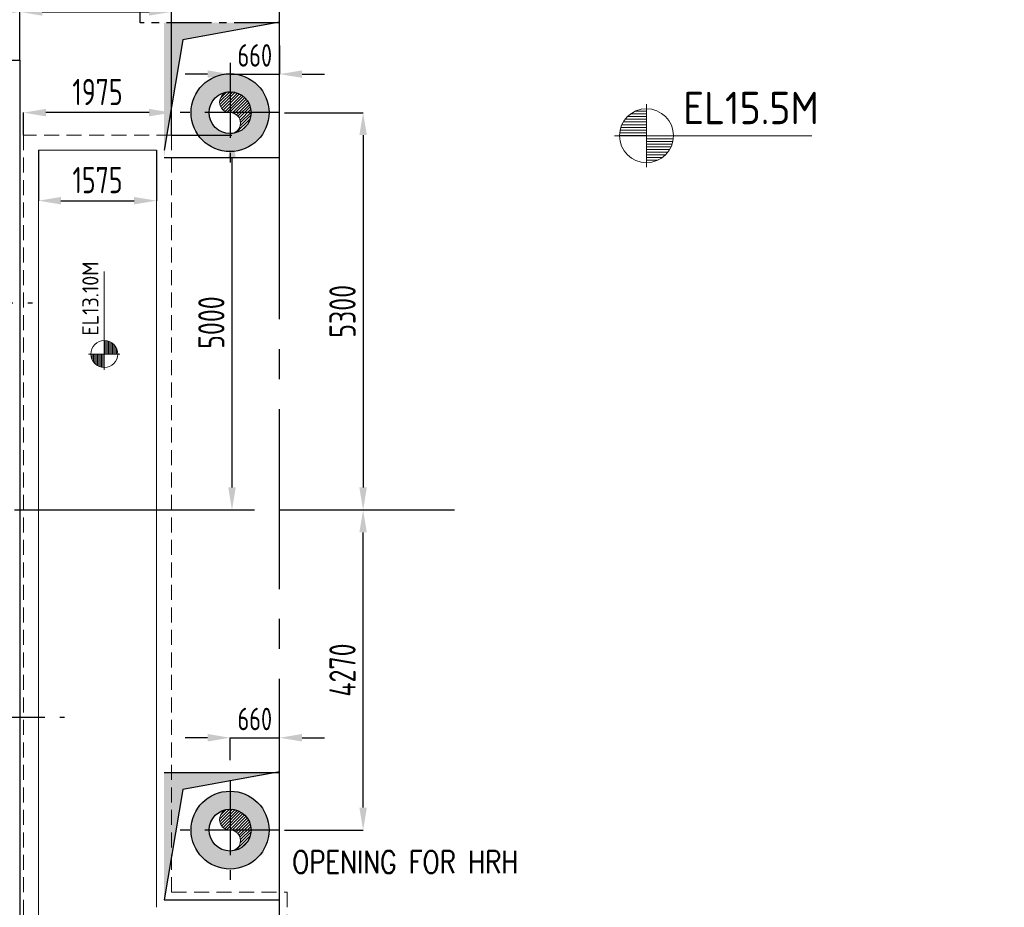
# Model space of a CAD drawing. Extents: x -287416 to 4934791, y -504132 to 1826789.
# Tile 16 of 256: x 38598 to 51727, y -260935 to -249095. Entities that reach past the tile are written whole.
import ezdxf

# ---------------------------------------------------------------- set-up
doc = ezdxf.new("R2010")
doc.units = 0
doc.header["$LTSCALE"] = 800
doc.header["$MEASUREMENT"] = 0
for name, pattern in [('CENTER', [2, 1.25, -0.25, 0.25, -0.25]), ('CENTER2', [1.125, 0.75, -0.125, 0.125, -0.125]), ('HIDDEN', [0.375, 0.25, -0.125])]:
    doc.linetypes.add(name, pattern=pattern)
doc.layers.get('0').update_dxf_attribs({"linetype": 'CONTINUOUS'})
doc.layers.get('DEFPOINTS').update_dxf_attribs({"linetype": 'CONTINUOUS'})
for name, color, linetype in [('0-7-COL', 2, 'CENTER'), ('CEN', 2, 'CENTER'), ('CL', 2, 'CENTER2'), ('CRIRICAL', 40, 'CONTINUOUS'), ('GRID', 8, 'CENTER'), ('HATCH', 9, 'CONTINUOUS'), ('PIPINSU', 6, 'CONTINUOUS'), ('STR', 2, 'CONTINUOUS'), ('TG', 2, 'CONTINUOUS')]:
    doc.layers.add(name, color=color, linetype=linetype)
for name, color, linetype, lineweight in [('DIM', 4, 'CONTINUOUS', 15), ('EQPT', 8, 'CONTINUOUS', 5), ('T', 3, 'CONTINUOUS', 15)]:
    doc.layers.add(name, color=color, linetype=linetype, lineweight=lineweight)
doc.styles.add('ROMANS', font='ISO9.shx', dxfattribs={"width": 0.8})
doc.styles.add('S1', font='SIMPLEX.SHX', dxfattribs={"height": 200})
doc.styles.add('S3', font='ROMANS1.SHX', dxfattribs={"width": 0.8})
doc.styles.get("Standard").update_dxf_attribs({"font": 'ISO9'})
doc.styles.add('VER', font='ISO9.SHX')
doc.dimstyles.new('STANDARD$0', dxfattribs={"dimtxt": 250, "dimasz": 200, "dimexe": 0, "dimexo": 0, "dimgap": 100, "dimtad": 1, "dimdec": 0, "dimzin": 0, "dimdsep": 46, "dimtxsty": 'S1', "dimcen": 0, "dimadec": 0, "dimazin": 0, "dimtfac": 1, "dimtdec": 0, "dimtmove": 2, "dimatfit": 3, "dimfxl": 1, "dimtolj": 1, "dimtzin": 0, "dimarcsym": 0})

# ---------------------------------------------------------------- blocks, each defined once
blk = doc.blocks.new('*X7')
at = {"color": 0}
for p, q in [((36153.65771200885, 29375), (36329.75793067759, 29375)), ((36183.08224298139, 29400), (36329.75793067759, 29400)), ((36225.99749646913, 29425), (36329.75793067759, 29425)), ((36092.05768744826, 29275), (36329.75793067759, 29275)), ((36101.71434717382, 29300), (36329.75793067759, 29300)), ((36114.68504460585, 29325), (36329.75793067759, 29325)), ((36131.61955309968, 29350), (36329.75793067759, 29350)), ((36079.76994177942, 29200), (36329.75793067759, 29200)), ((36081.26957091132, 29225), (36329.75793067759, 29225)), ((36085.32197733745, 29250), (36329.75793067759, 29250))]:
    blk.add_line(p, q, dxfattribs=at)
blk = doc.blocks.new('LL')
for p, q in [((-711.1924480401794, 0), (-711.1924480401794, 422.7782223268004)), ((-1135.881555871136, 0), (-711.1924480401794, 0)), ((1493.237527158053, 0), (-711.1924480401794, 0)), ((-711.1924480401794, 0), (-711.1924480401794, -418.1323077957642))]:
    blk.add_line(p, q)
for start, end in [(90, 180), (0, 90), (180, 270), (270, 0)]:
    blk.add_arc((-711.1924480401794, 0), 360, start, end)
at = {"xscale": 1.440000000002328, "yscale": 1.440000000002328, "zscale": 1.440000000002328}
blk.add_blockref('*X7', (-53026.04386821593, -42044.47114596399), dxfattribs=at)
at = {"xscale": 1.440000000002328, "yscale": 1.440000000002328, "zscale": 1.440000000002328, "rotation": 180}
blk.add_blockref('*X7', (51603.65897213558, 42044.47114596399), dxfattribs=at)
at = {"flags": 4}
blk.add_attdef('LEVEL', (-221.7336021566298, 154.1822191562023), '', height=432, dxfattribs=at)
blk = doc.blocks.new('A$C48B609D5')
at = {"linetype": 'HIDDEN'}
for p, q in [((12335.00000021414, 5000.000000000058), (12335.00000021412, -6050.000020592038)), ((14310.00000021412, 4999.999999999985), (12335.00000021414, 5000.000000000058)), ((14310.00000021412, 4999.999999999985), (14310.00000021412, -5100.000000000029)), ((14310.00000021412, -5100.000000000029), (15850, -5100.000000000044)), ((15850.00000000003, -5100.000000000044), (15850, -8250.000020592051))]:
    blk.add_line(p, q, dxfattribs=at)
for p, q in [((12535.00000021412, 4799.999999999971), (12535.00000021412, -6250.000020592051)), ((14110.00000021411, 4799.999999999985), (12535.00000021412, 4799.999999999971)), ((14110.00000021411, 4799.999999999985), (14110.00000021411, -5300.000000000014))]:
    blk.add_line(p, q)
blk = doc.blocks.new('*D164')
at = {"layer": 'DEFPOINTS', "color": 0, "transparency": 16777216}
for p in [(38598.0618286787, -248990.8983239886), (26313.06182867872, -249635.2013972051), (38598.0618286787, -249635.2007990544)]:
    blk.add_point(p, dxfattribs=at)
at = {"layer": 'DIM', "color": 9, "lineweight": -2, "transparency": 16777216}
for p, q in [((26313.06182867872, -249635.2013972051), (26313.06182867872, -248990.8983239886)), ((26613.06182867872, -248990.8983239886), (38298.0618286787, -248990.8983239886)), ((38598.0618286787, -249635.2007990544), (38598.0618286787, -248990.8983239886))]:
    blk.add_line(p, q, dxfattribs=at)
at = {"layer": 'DIM', "color": 9, "transparency": 16777216}
for points in [[(26613.06182867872, -248940.8983239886), (26613.06182867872, -249040.8983239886), (26313.06182867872, -248990.8983239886)], [(38298.0618286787, -248940.8983239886), (38298.0618286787, -249040.8983239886), (38598.0618286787, -248990.8983239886)]]:
    blk.add_solid(points, dxfattribs=at)
at = {"layer": 'DIM', "transparency": 16777216, "insert": (32842.61532038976, -248715.8983239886), "char_height": 350, "attachment_point": 5, "style": 'ROMANS'}
blk.add_mtext('\\A1;12285', dxfattribs=at)
blk = doc.blocks.new('*D165')
at = {"layer": 'DEFPOINTS', "color": 0, "transparency": 16777216}
for p in [(40623.06182889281, -250635.2013766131), (40843.52723765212, -255635.2004987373), (41428.59944368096, -255635.2004987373)]:
    blk.add_point(p, dxfattribs=at)
at = {"layer": 'DIM', "color": 9, "lineweight": -2, "transparency": 16777216}
for p, q in [((40623.06182889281, -250635.2013766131), (41428.59944368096, -250635.2013766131)), ((41428.59944368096, -250935.2013766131), (41428.59944368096, -255335.2004987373)), ((40843.52723765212, -255635.2004987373), (41428.59944368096, -255635.2004987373))]:
    blk.add_line(p, q, dxfattribs=at)
at = {"layer": 'DIM', "color": 9, "transparency": 16777216}
for points in [[(41378.59944368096, -250935.2013766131), (41478.59944368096, -250935.2013766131), (41428.59944368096, -250635.2013766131)], [(41378.59944368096, -255335.2004987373), (41478.59944368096, -255335.2004987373), (41428.59944368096, -255635.2004987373)]]:
    blk.add_solid(points, dxfattribs=at)
at = {"layer": 'DIM', "transparency": 16777216, "insert": (41153.59944368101, -253135.2009376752), "char_height": 350, "attachment_point": 5, "rotation": 90, "style": 'ROMANS'}
blk.add_mtext('\\A1;5000', dxfattribs=at)
blk = doc.blocks.new('*D166')
at = {"layer": 'DEFPOINTS', "color": 0, "transparency": 16777216}
for p in [(40623.06182889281, -248990.8983239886), (38598.0618286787, -249635.2007990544), (40623.06182889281, -250635.2013766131)]:
    blk.add_point(p, dxfattribs=at)
at = {"layer": 'DIM', "color": 9, "lineweight": -2, "transparency": 16777216}
for p, q in [((38598.0618286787, -249635.2007990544), (38598.0618286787, -248990.8983239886)), ((38898.0618286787, -248990.8983239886), (40323.06182889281, -248990.8983239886)), ((40623.06182889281, -250635.2013766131), (40623.06182889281, -248990.8983239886))]:
    blk.add_line(p, q, dxfattribs=at)
at = {"layer": 'DIM', "color": 9, "transparency": 16777216}
for points in [[(38898.0618286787, -248940.8983239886), (38898.0618286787, -249040.8983239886), (38598.0618286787, -248990.8983239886)], [(40323.06182889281, -248940.8983239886), (40323.06182889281, -249040.8983239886), (40623.06182889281, -248990.8983239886)]]:
    blk.add_solid(points, dxfattribs=at)
at = {"layer": 'DIM', "transparency": 16777216, "insert": (39274.97673049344, -248715.8983239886), "char_height": 350, "attachment_point": 5, "style": 'ROMANS'}
blk.add_mtext('\\A1;2025', dxfattribs=at)
blk = doc.blocks.new('*D167')
at = {"layer": 'DEFPOINTS', "color": 0, "transparency": 16777216}
for p in [(38648.06182889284, -250335.2017412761), (38648.06182889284, -250635.201376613), (40623.06182889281, -250635.2013766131)]:
    blk.add_point(p, dxfattribs=at)
at = {"layer": 'DIM', "color": 9, "lineweight": -2, "transparency": 16777216}
for p, q in [((38648.06182889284, -250635.201376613), (38648.06182889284, -250335.2017412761)), ((40323.06182889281, -250335.2017412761), (38948.06182889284, -250335.2017412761)), ((40623.06182889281, -250635.2013766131), (40623.06182889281, -250335.2017412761))]:
    blk.add_line(p, q, dxfattribs=at)
at = {"layer": 'DIM', "color": 9, "transparency": 16777216}
for points in [[(38948.06182889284, -250285.2017412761), (38948.06182889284, -250385.2017412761), (38648.06182889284, -250335.2017412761)], [(40323.06182889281, -250285.2017412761), (40323.06182889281, -250385.2017412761), (40623.06182889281, -250335.2017412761)]]:
    blk.add_solid(points, dxfattribs=at)
at = {"layer": 'DIM', "transparency": 16777216, "insert": (39635.56182889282, -250060.2017412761), "char_height": 350, "attachment_point": 5, "style": 'ROMANS'}
blk.add_mtext('\\A1;1975', dxfattribs=at)
blk = doc.blocks.new('*D168')
at = {"layer": 'DEFPOINTS', "color": 0, "transparency": 16777216}
for p in [(38848.06182889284, -250835.2013766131), (40423.06182889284, -250835.2013766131), (40423.06182889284, -251509.6379412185)]:
    blk.add_point(p, dxfattribs=at)
at = {"layer": 'DIM', "color": 9, "lineweight": -2, "transparency": 16777216}
for p, q in [((38848.06182889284, -250835.2013766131), (38848.06182889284, -251509.6379412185)), ((40423.06182889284, -250835.2013766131), (40423.06182889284, -251509.6379412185)), ((39148.06182889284, -251509.6379412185), (40123.06182889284, -251509.6379412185))]:
    blk.add_line(p, q, dxfattribs=at)
at = {"layer": 'DIM', "color": 9, "transparency": 16777216}
for points in [[(39148.06182889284, -251459.6379412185), (39148.06182889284, -251559.6379412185), (38848.06182889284, -251509.6379412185)], [(40123.06182889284, -251459.6379412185), (40123.06182889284, -251559.6379412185), (40423.06182889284, -251509.6379412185)]]:
    blk.add_solid(points, dxfattribs=at)
at = {"layer": 'DIM', "transparency": 16777216, "insert": (39635.56182889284, -251234.6379412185), "char_height": 350, "attachment_point": 5, "style": 'ROMANS'}
blk.add_mtext('\\A1;1575', dxfattribs=at)
blk = doc.blocks.new('*D184')
at = {"layer": 'DEFPOINTS', "color": 0, "transparency": 16777216}
for p in [(42063.06182867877, -258673.3114944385), (41403.24629255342, -258971.0961262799), (42063.06182867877, -258930.2739745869)]:
    blk.add_point(p, dxfattribs=at)
at = {"layer": 'DIM', "color": 9, "lineweight": -2, "transparency": 16777216}
for p, q in [((41103.24629255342, -258673.3114944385), (40803.24629255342, -258673.3114944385)), ((41403.24629255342, -258971.0961262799), (41403.24629255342, -258673.3114944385)), ((41403.24629255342, -258673.3114944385), (42063.06182867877, -258673.3114944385)), ((42063.06182867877, -258930.2739745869), (42063.06182867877, -258673.3114944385)), ((42363.06182867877, -258673.3114944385), (42663.06182867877, -258673.3114944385))]:
    blk.add_line(p, q, dxfattribs=at)
at = {"layer": 'DIM', "color": 9, "transparency": 16777216}
for points in [[(41103.24629255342, -258623.3114944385), (41103.24629255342, -258723.3114944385), (41403.24629255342, -258673.3114944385)], [(42363.06182867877, -258623.3114944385), (42363.06182867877, -258723.3114944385), (42063.06182867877, -258673.3114944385)]]:
    blk.add_solid(points, dxfattribs=at)
at = {"layer": 'DIM', "transparency": 16777216, "insert": (41733.1540606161, -258423.3114944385), "char_height": 300, "attachment_point": 5, "style": 'ROMANS'}
blk.add_mtext('\\A1;660', dxfattribs=at)
blk = doc.blocks.new('*D185')
at = {"layer": 'DEFPOINTS', "color": 0, "transparency": 16777216}
for p in [(42063.06182867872, -249438.9140272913), (41403.24629255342, -249821.2893330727), (42063.06182867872, -249821.2893330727)]:
    blk.add_point(p, dxfattribs=at)
at = {"layer": 'DIM', "color": 9, "lineweight": -2, "transparency": 16777216}
for p, q in [((42063.06182867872, -249438.9140272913), (42063.06182867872, -249821.2893330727)), ((41103.24629255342, -249821.2893330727), (40803.24629255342, -249821.2893330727)), ((41403.24629255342, -249821.2893330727), (42063.06182867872, -249821.2893330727)), ((42363.06182867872, -249821.2893330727), (42663.06182867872, -249821.2893330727))]:
    blk.add_line(p, q, dxfattribs=at)
at = {"layer": 'DIM', "color": 9, "transparency": 16777216}
for points in [[(41103.24629255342, -249771.2893330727), (41103.24629255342, -249871.2893330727), (41403.24629255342, -249821.2893330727)], [(42363.06182867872, -249771.2893330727), (42363.06182867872, -249871.2893330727), (42063.06182867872, -249821.2893330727)]]:
    blk.add_solid(points, dxfattribs=at)
at = {"layer": 'DIM', "transparency": 16777216, "insert": (41733.15406061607, -249571.2893330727), "char_height": 300, "attachment_point": 5, "style": 'ROMANS'}
blk.add_mtext('\\A1;660', dxfattribs=at)
blk = doc.blocks.new('*D212')
at = {"layer": 'DEFPOINTS', "color": 0, "transparency": 16777216}
for p in [(42130.97576174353, -250335.5353970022), (42063.06182906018, -255635.2005294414), (43177.22411323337, -255635.2005294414)]:
    blk.add_point(p, dxfattribs=at)
at = {"layer": 'DIM', "color": 9, "lineweight": -2, "transparency": 16777216}
for p, q in [((42130.97576174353, -250335.5353970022), (43177.22411323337, -250335.5353970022)), ((43177.22411323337, -250635.5353970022), (43177.22411323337, -255335.2005294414)), ((42063.06182906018, -255635.2005294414), (43177.22411323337, -255635.2005294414))]:
    blk.add_line(p, q, dxfattribs=at)
at = {"layer": 'DIM', "color": 9, "transparency": 16777216}
for points in [[(43127.22411323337, -250635.5353970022), (43227.22411323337, -250635.5353970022), (43177.22411323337, -250335.5353970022)], [(43127.22411323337, -255335.2005294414), (43227.22411323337, -255335.2005294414), (43177.22411323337, -255635.2005294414)]]:
    blk.add_solid(points, dxfattribs=at)
at = {"layer": 'DIM', "transparency": 16777216, "insert": (42902.22411323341, -252985.3679632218), "char_height": 350, "attachment_point": 5, "rotation": 90, "style": 'ROMANS'}
blk.add_mtext('\\A1;5300', dxfattribs=at)
blk = doc.blocks.new('*D213')
at = {"layer": 'DEFPOINTS', "color": 0, "transparency": 16777216}
for p in [(43177.22411323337, -255635.2005294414), (43177.22411323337, -255635.2005294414), (42130.97576174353, -259905.5353970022)]:
    blk.add_point(p, dxfattribs=at)
at = {"layer": 'DIM', "color": 9, "lineweight": -2, "transparency": 16777216}
for p, q in [((43177.22411323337, -259605.5353970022), (43177.22411323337, -255935.2005294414)), ((42130.97576174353, -259905.5353970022), (43177.22411323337, -259905.5353970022))]:
    blk.add_line(p, q, dxfattribs=at)
at = {"layer": 'DIM', "color": 9, "transparency": 16777216}
for points in [[(43127.22411323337, -255935.2005294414), (43227.22411323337, -255935.2005294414), (43177.22411323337, -255635.2005294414)], [(43127.22411323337, -259605.5353970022), (43227.22411323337, -259605.5353970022), (43177.22411323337, -259905.5353970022)]]:
    blk.add_solid(points, dxfattribs=at)
at = {"layer": 'DIM', "transparency": 16777216, "insert": (42902.22411323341, -257770.3679632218), "char_height": 350, "attachment_point": 5, "rotation": 90, "style": 'ROMANS'}
blk.add_mtext('\\A1;4270', dxfattribs=at)
blk = doc.blocks.new('DIAHATCH')
at = {"layer": 'EQPT'}
h = blk.add_hatch(dxfattribs=at)
h.set_pattern_fill('ANSI31', color=256, scale=0.4, angle=180, style=0)
h.set_pattern_definition([(225, (-22774.75499839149, -47888.75161547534), (0.0353553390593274, -0.0353553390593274), [])])
h.paths.add_polyline_path([(0, 0.5), (0, 0, -1), (0, -0.5, 0.4142135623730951), (0.5, 0, 0.4142135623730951)])
h.paths.add_polyline_path([(0, 0.5, 1), (0, 0)])
blk.add_circle((0, 0), 0.5, dxfattribs=at)
for centre, start, end in [((0, 0.25), 90, 270), ((0, -0.25), 270, 90)]:
    blk.add_arc(centre, 0.25, start, end, dxfattribs=at)
blk = doc.blocks.new('A$C5C3352FF')
at = {"layer": 'TG', "flags": 128}
blk.add_lwpolyline([(12285, 6000.00000311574), (12285, -5999.99999688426), (-5035, -5999.99999688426), (-6185, -3999.99999688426), (-19340, -3999.99999688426), (-19340, 4000.000003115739), (-6185, 4000.000003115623), (-5035, 6000.00000311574)], close=True, dxfattribs=at)

msp = doc.modelspace()

# ---------------------------------------------------------------- hatches: boundary and pattern name
at = {"layer": 'DIM'}
h = msp.add_hatch(dxfattribs=at)
h.set_pattern_fill('AR-CONC', color=256, scale=25, style=0)
h.set_pattern_definition([(50, (-23557.95253815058, -362799.8957204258), (179.3150456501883, -15.68803374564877), [18.75, -206.25]), (355, (-23557.95253815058, -362799.8957204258), (-34.68783340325, 188.0480334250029), [15, -165]), (100.4514, (-23543.00961815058, -362801.2030554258), (144.6273454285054, 172.3598855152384), [15.93504749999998, -175.2855279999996]), (46.18420000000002, (-23557.95253815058, -362749.8957204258), (266.8102621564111, -41.37975358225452), [28.12499999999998, -309.3749999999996]), (96.63559999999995, (-23535.71835190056, -362753.3440471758), (233.6656763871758, 243.5294677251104), [23.90257199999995, -262.9282499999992]), (351.1842000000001, (-23557.95253815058, -362749.8957204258), (233.6654862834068, 243.5296502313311), [22.5, -247.5]), (21, (-23532.95253815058, -362762.3957204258), (149.2267630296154, -100.6547226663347), [18.75, -206.25]), (326, (-23532.95253815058, -362762.3957204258), (60.82883298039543, 181.2875112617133), [15, -165]), (71.45140000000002, (-23520.51697990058, -362770.7836219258), (210.0556571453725, 80.6326241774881), [15.9350475, -175.285528]), (37.50000000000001, (-23557.95253815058, -362799.8957204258), (3.039963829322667, 83.22346345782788), [0, -163, 0, -167.5, 0, -165.625]), (7.499999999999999, (-23557.95253815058, -362799.8957204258), (65.76738436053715, 98.60292797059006), [0, -95.5, 0, -159.25, 0, -63.125]), (327.5, (-23613.70253815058, -362799.8957204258), (133.4556090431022, -5.63871793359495), [0, -62.5, 0, -195, 0, -258.75]), (317.5, (-23638.70253815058, -362799.8957204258), (145.7965423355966, 25.02624558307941), [0, -81.25, 0, -129.5, 0, -183.75])])
h.paths.add_polyline_path([(41403.06182910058, -259385.7017489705, 0.4142135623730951), (40883.56183199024, -259905.2017460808), (41123.56182910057, -259905.2017460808, -0.4142135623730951), (41403.06182910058, -259625.7017460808)])
h.paths.add_polyline_path([(41403.06182910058, -259385.7017489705), (41403.06182910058, -259625.7017460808, -0.4142135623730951), (41682.56182910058, -259905.2017460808), (41922.56182621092, -259905.2017460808, 0.4142135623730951)])
h.paths.add_polyline_path([(41922.56182621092, -259905.2017460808), (41682.56182910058, -259905.2017460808, -0.4142135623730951), (41403.06182910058, -260184.7017460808), (41403.06182910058, -260424.7017431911, 0.4142135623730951)])
h.paths.add_polyline_path([(41403.06182910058, -260184.7017460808, -0.4142135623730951), (41123.56182910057, -259905.2017460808), (40883.56183199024, -259905.2017460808, 0.4142135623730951), (41403.06182910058, -260424.7017431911)])
h.paths.add_polyline_path([(41403.06182910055, -249815.7017441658), (41403.06182910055, -250055.7017412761, -0.4142135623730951), (41682.56182910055, -250335.2017412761), (41922.56182621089, -250335.2017412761, 0.4142135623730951)])
h.paths.add_polyline_path([(41403.06182910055, -249815.7017441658, 0.4142135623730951), (40883.56183199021, -250335.2017412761), (41123.56182910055, -250335.2017412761, -0.4142135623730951), (41403.06182910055, -250055.7017412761)])
h.paths.add_polyline_path([(41123.56182910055, -250335.2017412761), (40883.56183199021, -250335.2017412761, 0.4142135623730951), (41403.06182910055, -250854.7017383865), (41403.06182910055, -250614.7017412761, -0.4142135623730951)])
h.paths.add_polyline_path([(41922.56182621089, -250335.2017412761), (41682.56182910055, -250335.2017412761, -0.4142135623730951), (41403.06182910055, -250614.7017412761), (41403.06182910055, -250854.7017383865, 0.4142135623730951)])

# ---------------------------------------------------------------- linework, layer by layer
at = {"color": 2, "linetype": 'CENTER'}
for p, q in [((35906.45475569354, -252873.1294521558), (38767.45895504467, -252873.1294521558)), ((36332.63089317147, -258397.9636999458), (39193.63509252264, -258397.9636999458))]:
    msp.add_line(p, q, dxfattribs=at)
at = {"layer": '0-7-COL', "linetype": 'CENTER2', "ltscale": 4}
msp.add_line((-1069.418649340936, -255635.2014142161), (44397.87506671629, -255635.2004964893), dxfattribs=at)
at = {"layer": 'CEN'}
for p, q in [((41403.06182910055, -249671.3514445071), (41403.06182910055, -250999.0520380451)), ((42066.91212586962, -250335.2017412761), (40739.21153233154, -250335.2017412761)), ((41403.06182910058, -259241.3514493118), (41403.06182910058, -260569.0520428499)), ((42066.91212586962, -259905.2017460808), (40739.21153233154, -259905.2017460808))]:
    msp.add_line(p, q, dxfattribs=at)
at = {"layer": 'CL'}
msp.add_lwpolyline([(40205.94167274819, -245985.3644361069), (42055.94167274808, -245985.3644361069), (42055.94167274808, -249135.3644364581), (40205.94167274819, -249135.3644364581)], close=True, dxfattribs=at)
at = {"layer": 'CRIRICAL'}
for centre in [(41403.06182910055, -250335.2017412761), (41403.06182910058, -259905.2017460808)]:
    msp.add_circle(centre, 279.5, dxfattribs=at)
at = {"layer": 'GRID', "linetype": 'CENTER2', "ltscale": 4}
msp.add_line((42063.0618293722, -274689.3120526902), (42063.06182867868, -229550.6268185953), dxfattribs=at)
at = {"layer": 'HATCH', "color": 1}
for p, q in [((42063.06182318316, -249129.9443584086), (40774.07473757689, -249364.7376721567)), ((42063.06182925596, -250935.2017022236), (42063.06182318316, -249129.9443584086)), ((40774.07473757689, -249364.7376721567), (40523.06183745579, -250835.2038845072)), ((40523.06182891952, -250935.2038328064), (42063.06183090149, -250935.2017022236)), ((40523.06182693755, -259135.2039369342), (42063.0618231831, -259135.2039369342)), ((42063.06182318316, -259129.9443975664), (40774.07473757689, -259364.7377113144)), ((42063.06182891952, -260835.2017930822), (42063.06182318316, -259129.9443975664)), ((40774.07473757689, -259364.7377113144), (40523.06183745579, -260835.2039236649)), ((40523.06182693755, -260835.2039236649), (42063.06182891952, -260835.2017930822))]:
    msp.add_line(p, q, dxfattribs=at)
for points in [[(40523.06183801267, -249135.2038977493), (40774.07473757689, -249364.7376721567), (40523.06196528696, -250935.2038328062)], [(40523.06182693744, -249135.2038977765), (40774.07473757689, -249364.7376721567), (42063.06182320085, -249135.2038977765), (42063.0618231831, -249135.2038977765)], [(40523.06183801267, -259135.203936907), (40774.07473757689, -259364.7377113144), (40523.06182693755, -260835.2039852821), (40523.06182693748, -260835.2039236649)], [(40523.06182693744, -259135.2039369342), (40774.07473757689, -259364.7377113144), (42063.06182320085, -259135.2039369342), (42063.0618231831, -259135.2039369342)]]:
    msp.add_solid(points, dxfattribs=at)
at = {"layer": 'PIPINSU'}
for centre in [(41403.06182910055, -250335.2017412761), (41403.06182910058, -259905.2017460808)]:
    msp.add_circle(centre, 519.4999971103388, dxfattribs=at)

# ---------------------------------------------------------------- block references
at = {"layer": 'DIM'}
for name, p in [('A$C5C3352FF', (26313.06182867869, -255635.2007990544)), ('A$C48B609D5', (26313.06182867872, -255635.2013766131))]:
    msp.add_blockref(name, p, dxfattribs=at)
at = {"layer": 'DIM', "xscale": 559, "yscale": 559, "zscale": 559}
for p in [(41403.06182910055, -250335.2017412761), (41403.06182910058, -259905.2017460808)]:
    msp.add_blockref('DIAHATCH', p, dxfattribs=at)
at = {"layer": 'DIM'}
msp.add_blockref('LL', (47666.4929180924, -250643.0567502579), dxfattribs=at).add_auto_attribs({'LEVEL': 'EL15.5M'})
at = {"layer": 'DIM', "xscale": 0.5, "yscale": 0.5, "zscale": 0.5, "rotation": 90}
msp.add_blockref('LL', (39725.9606372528, -253199.9239769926), dxfattribs=at).add_auto_attribs({'LEVEL': 'EL13.10M'})

# ---------------------------------------------------------------- texts
at = {"layer": 'STR', "color": 4, "insert": (-3539.103896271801, -253114.6781305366), "char_height": 400, "width": 3040.311924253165, "attachment_point": 1, "style": 'VER'}
msp.add_mtext('\\pi-108.42;UNLOADING \\P\\pi958.25;BAY', dxfattribs=at)
at = {"layer": 'T', "style": 'S3', "width": 0.8}
msp.add_text('OPENING FOR HRH', height=300, dxfattribs=at).set_placement((42233.00199542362, -260480.6843035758))
at = {"layer": 'T', "insert": (41638.84174410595, -307460.4698047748), "char_height": 300, "width": 2855.547753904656, "attachment_point": 1, "rotation": 90, "style": 'S3'}
msp.add_mtext('\\pi410.63;DEAERATOR \\P\\pi22.06;FIXED SUPPORT', dxfattribs=at)

# ---------------------------------------------------------------- dimensions: what is measured, and where the dimension line sits
at = {"layer": 'DIM'}
for base, p1, p2, override, picture, middle in [((38598.0618286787, -248990.8983239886), (26313.06182867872, -249635.2013972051), (38598.0618286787, -249635.2007990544), {"dimtxt": 350, "dimasz": 300, "dimtxsty": 'ROMANS', "dimclrd": 9, "dimclre": 9, "dimclrt": 256, "dimtix": 1}, '*D164', (32842.61532038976, -248715.8983239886)), ((40623.06182889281, -248990.8983239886), (38598.0618286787, -249635.2007990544), (40623.06182889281, -250635.2013766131), {"dimtxt": 350, "dimasz": 300, "dimtxsty": 'ROMANS', "dimclrd": 9, "dimclre": 9, "dimclrt": 256, "dimtix": 1}, '*D166', (39274.97673049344, -248715.8983239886)), ((42063.06182867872, -249821.2893330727), (41403.24629255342, -249821.2893330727), (42063.06182867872, -249438.9140272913), {"dimtxt": 300, "dimasz": 300, "dimtxsty": 'ROMANS', "dimclrd": 9, "dimclre": 9, "dimclrt": 256, "dimtix": 1, "dimtmove": 0}, '*D185', (41733.15406061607, -249821.2893330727)), ((42063.06182867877, -258673.3114944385), (41403.24629255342, -258971.0961262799), (42063.06182867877, -258930.2739745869), {"dimtxt": 300, "dimasz": 300, "dimtxsty": 'ROMANS', "dimclrd": 9, "dimclre": 9, "dimclrt": 256, "dimtix": 1, "dimtmove": 0}, '*D184', (41733.1540606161, -258673.3114944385))]:
    dim = msp.add_linear_dim(base=base, p1=p1, p2=p2, dimstyle='STANDARD$0', override=override, dxfattribs=at)
    dim.commit()
    dim.dimension.update_dxf_attribs({"geometry": picture, "text_midpoint": middle, "dimtype": 160})
for base, p1, p2, picture, middle in [((38648.06182889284, -250335.2017412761), (40623.06182889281, -250635.2013766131), (38648.06182889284, -250635.201376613), '*D167', (39635.56182889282, -250060.2017412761)), ((40423.06182889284, -251509.6379412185), (38848.06182889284, -250835.2013766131), (40423.06182889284, -250835.2013766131), '*D168', (39635.56182889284, -251234.6379412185))]:
    dim = msp.add_linear_dim(base=base, p1=p1, p2=p2, dimstyle='STANDARD$0', override={"dimtxt": 350, "dimasz": 300, "dimtxsty": 'ROMANS', "dimclrd": 9, "dimclre": 9, "dimclrt": 256, "dimtix": 1}, dxfattribs=at)
    dim.commit()
    dim.dimension.update_dxf_attribs({"geometry": picture, "text_midpoint": middle})
for base, p1, p2, picture, middle in [((43177.22411323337, -255635.2005294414), (42130.97576174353, -250335.5353970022), (42063.06182906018, -255635.2005294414), '*D212', (42902.22411323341, -252985.3679632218)), ((41428.59944368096, -255635.2004987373), (40623.06182889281, -250635.2013766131), (40843.52723765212, -255635.2004987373), '*D165', (41153.59944368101, -253135.2009376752)), ((43177.22411323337, -255635.2005294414), (42130.97576174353, -259905.5353970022), (43177.22411323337, -255635.2005294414), '*D213', (42902.22411323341, -257770.3679632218))]:
    dim = msp.add_linear_dim(base=base, p1=p1, p2=p2, angle=90, dimstyle='STANDARD$0', override={"dimtxt": 350, "dimasz": 300, "dimtxsty": 'ROMANS', "dimclrd": 9, "dimclre": 9, "dimclrt": 256, "dimtix": 1}, dxfattribs=at)
    dim.commit()
    dim.dimension.update_dxf_attribs({"geometry": picture, "text_midpoint": middle})

doc.saveas('drawing.dxf')
